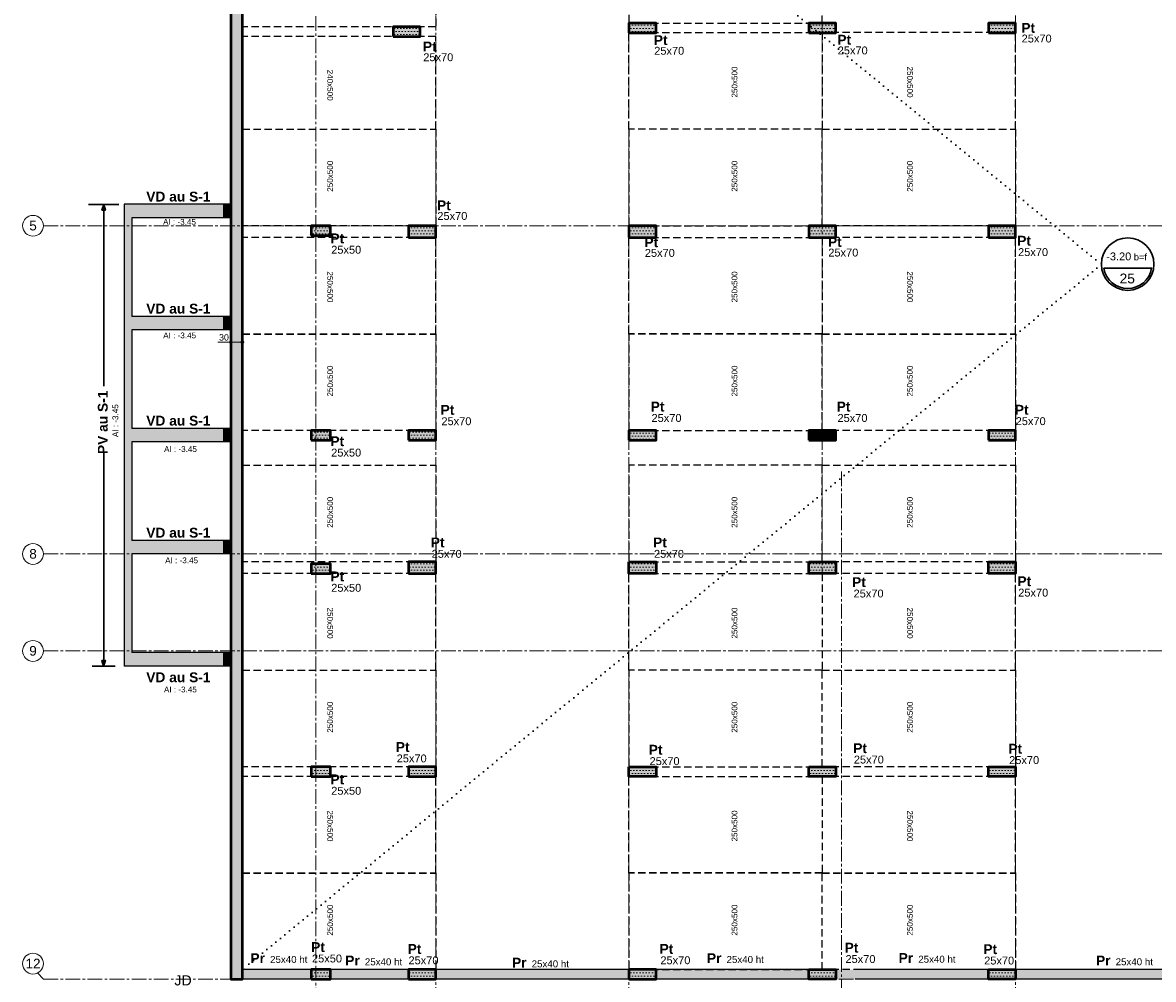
# Model space of a CAD drawing. Header units: millimetres. Extents: x -6159 to 201309, y -25780 to 10326.
# Tile 12 of 128: x 9793 to 12718, y -9081 to -6605. Entities that reach past the tile are written whole.
import ezdxf

# ---------------------------------------------------------------- set-up
doc = ezdxf.new("R2010")
doc.units = ezdxf.units.MM
doc.header["$PDMODE"] = 34
doc.header["$PDSIZE"] = 5
for name, pattern in [('Axes', [28.575, 19.05, -3.175, 3.175, -3.175]), ('CACHE', [9.525, 6.35, -3.175]), ('Caché', [9.525, 6.35, -3.175]), ('Pointillés', [3, 0, -3])]:
    doc.linetypes.add(name, pattern=pattern)
doc.layers.get('DEFPOINTS').update_dxf_attribs({"color": 251})
for name, color, linetype, lineweight in [('A-Kube-Axes', 6, 'Axes', 18), ('A-Kube-Cotations', 7, 'Continuous', 9), ('A-Kube-Textes', 3, 'Continuous', 30), ('K_5_C1 - Poutre (Pou )', 3, 'Continuous', 25), ('S-Kube-Hachure-Impact', 4, 'Caché', 20), ('S-Kube-Structure vue', 3, 'Continuous', 25), ('S-Kube-Stucture coupée', 1, 'Continuous', 50)]:
    doc.layers.add(name, color=color, linetype=linetype, lineweight=lineweight)
doc.layers.add('C-Kube-trait gris', color=8, linetype='Continuous')
doc.layers.add('S-Kube-Pochage coupé', color=252, linetype='Continuous', transparency=0.5)
doc.layers.add('S-Kube-Pochage vu', color=254, linetype='Continuous', transparency=0.5)
doc.styles.add('Arial', font='arial.ttf')
doc.styles.add('Arial-Creux', font='swissbo.ttf')
doc.dimstyles.new('75e', dxfattribs={"dimscale": 7.5, "dimtxt": 2.2, "dimasz": 0.15, "dimexe": 2, "dimexo": 3, "dimgap": 0.5, "dimtad": 1, "dimdec": 1, "dimrnd": 0.5, "dimzin": 12, "dimdsep": 46, "dimtxsty": 'Arial', "dimblk1": 'ROND30', "dimblk2": 'ROND30', "dimsah": 1, "dimcen": 1.5, "dimclrd": 256, "dimclre": 256, "dimclrt": 256, "dimadec": 3, "dimazin": 3, "dimtfac": 1, "dimtdec": 1, "dimtmove": 0, "dimatfit": 0, "dimldrblk": 'ROND30', "dimfxl": 5, "dimfxlon": 1, "dimtolj": 1, "dimtzin": 4, "dimlwd": -1, "dimlwe": -1, "dimarcsym": 0})
pattern_1 = [(0, (0.012, 2.8), (3.96875, 7.9375), [0, -7.9375])]
pattern_2 = [(0, (0, 2.8), (3.96875, 7.9375), [0, -7.9375])]

# ---------------------------------------------------------------- blocks, each defined once
blk = doc.blocks.new('240014 - AXES S-2  S-1')
at = {"layer": 'A-Kube-Axes', "ltscale": 2}
for points in [[(21425.9, -4701.1), (21425.9, -12922.7)], [(21925.9, -4701.1), (21925.9, -12922.7)], [(22425.9, -4701.1), (22425.9, -8050.5)], [(22925.9, -4701.1), (22925.9, -12922.7)], [(21115.9, -4817.1), (21115.9, -12922.7)], [(20411, -7130.9), (26176.2, -7130.9)], [(22475.9, -7766.8), (22475.9, -12922.7)], [(20411, -7980.4), (26176.2, -7980.4)], [(20411, -8231.4), (26176.2, -8231.4)], [(20411, -9080.9), (20396, -9064.7)], [(20411, -9080.9), (26176.2, -9080.9)]]:
    blk.add_lwpolyline(points, dxfattribs=at)
at = {"layer": 'A-Kube-Axes', "linetype": 'Continuous'}
for centre in [(20384.1, -7130.9), (20384.1, -7980.4), (20384.1, -8231.4), (20384.1, -9040.7)]:
    blk.add_circle(centre, 26.9, dxfattribs=at)
at = {"layer": 'A-Kube-Axes', "char_height": 25, "attachment_point": 5, "style": 'Arial'}
for s, insert in [('5', (20384.2, -7130.7)), ('8', (20384.2, -7980.2)), ('9', (20384.2, -8231.2)), ('12', (20384.2, -9040.5))]:
    blk.add_mtext(s, dxfattribs=dict(at, insert=insert))
blk = doc.blocks.new('*U3')
at = {"layer": 'A-Kube-Textes'}
blk.add_line((36.5, -6.3), (-36.5, -6.3), dxfattribs=at)
blk.add_circle((0, 0), 40, dxfattribs=at)
blk.add_arc((0, 0), 37, 189.8569, 350.1431, dxfattribs=at)
blk = doc.blocks.new('ROND30')
blk.add_line((0, 0), (21.6, 0))
for radius in [3.28, 2.67, 2.07, 1.62, 1.02, 0.412]:
    blk.add_circle((0, 0), radius)
blk = doc.blocks.new('*D73')
at = {"layer": 'A-Kube-Cotations', "transparency": 16777216}
for p, q in [((10331.6, -7431.9), (10331.6, -7416.9)), ((10361.6, -7431.9), (10361.6, -7416.9)), ((10330.5, -7431.9), (10298.3, -7431.9)), ((10361.6, -7431.9), (10331.6, -7431.9)), ((10362.8, -7431.9), (10363.9, -7431.9))]:
    blk.add_line(p, q, dxfattribs=at)
at = {"layer": 'DEFPOINTS', "color": 0, "transparency": 16777216}
for p in [(10331.6, -7431.9), (10331.6, -7431.9), (10361.6, -7431.9)]:
    blk.add_point(p, dxfattribs=at)
at = {"layer": 'A-Kube-Cotations', "transparency": 16777216, "xscale": 1.125, "yscale": 1.125, "zscale": 1.125}
blk.add_blockref('ROND30', (10331.6, -7431.9), dxfattribs=at)
at = {"layer": 'A-Kube-Cotations', "transparency": 16777216, "xscale": 1.125, "yscale": 1.125, "zscale": 1.125, "rotation": 180}
blk.add_blockref('ROND30', (10361.6, -7431.9), dxfattribs=at)
at = {"layer": 'A-Kube-Cotations', "transparency": 16777216, "insert": (10313.9, -7419.7), "char_height": 16.5, "attachment_point": 5, "style": 'Arial'}
blk.add_mtext('\\A1;30', dxfattribs=at)
blk = doc.blocks.new('A$C8d4785f2')
h = blk.add_hatch()
h.set_pattern_fill('DOTS', color=256, scale=5)
h.paths.add_polyline_path([(0, -2916.1), (-256.3, -2916.1), (-256.3, -3171.1), (0, -3171.1)], flags=16)
h.paths.add_polyline_path([(0, -2626.1), (-256.3, -2626.1), (-256.3, -2881.1), (0, -2881.1)], flags=16)
h.paths.add_polyline_path([(0, -2336.1), (-256.3, -2336.1), (-256.3, -2591.1), (0, -2591.1)], flags=16)
h.paths.add_polyline_path([(0, -2046.1), (-256.3, -2046.1), (-256.3, -2301.1), (0, -2301.1)], flags=16)
h.paths.add_polyline_path([(5080, -4016.9), (5050, -4016.9), (5050, -30), (530, -30), (530, -406.2), (510, -406.2), (510, -30), (30, -30), (30, -516.9), (510, -516.9), (510, -507.2), (530, -507.2), (530, -536.9), (30, -536.9), (30, -4016.9), (0, -4016.9), (0, -3206.1), (-276.3, -3206.1), (-276.3, -2011.1), (0, -2011.1), (0, 0), (5080, 0)])
h = blk.add_hatch()
h.set_pattern_fill('DOTS', color=256, scale=5)
h.paths.add_polyline_path([(1030, -1567), (1100, -1567), (1100, -1542), (1030, -1542)], flags=17)
h = blk.add_hatch()
h.set_pattern_fill('DOTS', color=256, scale=5)
h.paths.add_polyline_path([(1495, -1567), (1565, -1567), (1565, -1542), (1495, -1542)], flags=17)
h = blk.add_hatch()
h.set_pattern_fill('DOTS', color=256, scale=5)
h.paths.add_polyline_path([(1960, -1567), (2030, -1567), (2030, -1542), (1960, -1542)], flags=17)
h = blk.add_hatch()
h.set_pattern_fill('DOTS', color=256, scale=5)
h.paths.add_polyline_path([(420, -1576.9), (490, -1576.9), (490, -1551.9), (420, -1551.9)], flags=17)
h = blk.add_hatch()
h.set_pattern_fill('DOTS', color=256, scale=5)
h.paths.add_polyline_path([(208, -2091.9), (258, -2091.9), (258, -2066.9), (208, -2066.9)], flags=17)
h = blk.add_hatch()
h.set_pattern_fill('DOTS', color=256, scale=5)
h.paths.add_polyline_path([(460, -2096.8), (530, -2096.8), (530, -2066.8), (460, -2066.8)], flags=17)
h = blk.add_hatch()
h.set_pattern_fill('DOTS', color=256, scale=5)
h.paths.add_polyline_path([(1030, -2097), (1100, -2097), (1100, -2067), (1030, -2067)], flags=17)
h = blk.add_hatch()
h.set_pattern_fill('DOTS', color=256, scale=5)
h.paths.add_polyline_path([(1495, -2097), (1565, -2097), (1565, -2067), (1495, -2067)], flags=17)
h = blk.add_hatch()
h.set_pattern_fill('DOTS', color=256, scale=5)
h.paths.add_polyline_path([(1960, -2097), (2030, -2097), (2030, -2067), (1960, -2067)], flags=17)
h = blk.add_hatch()
h.set_pattern_fill('DOTS', color=256, scale=5)
h.set_pattern_definition(pattern_1)
h.paths.add_polyline_path([(207.9, -2621.8), (257.9, -2621.8), (257.9, -2596.8), (207.9, -2596.8)], flags=17)
h = blk.add_hatch()
h.set_pattern_fill('DOTS', color=256, scale=5)
h.set_pattern_definition(pattern_1)
h.paths.add_polyline_path([(460, -2621.8), (530, -2621.8), (530, -2596.8), (460, -2596.8)], flags=17)
h = blk.add_hatch()
h.set_pattern_fill('DOTS', color=256, scale=5)
h.paths.add_polyline_path([(1030, -2621.7), (1100, -2621.7), (1100, -2596.7), (1030, -2596.7)], flags=17)
h = blk.add_hatch()
h.set_pattern_fill('DOTS', color=256, scale=5)
h.paths.add_polyline_path([(1495, -2621.8), (1565, -2621.8), (1565, -2596.8), (1495, -2596.8)], flags=17)
h = blk.add_hatch()
h.set_pattern_fill('DOTS', color=256, scale=5)
h.paths.add_polyline_path([(1960, -2621.7), (2030, -2621.7), (2030, -2596.8), (1960, -2596.8)], flags=17)
h = blk.add_hatch()
h.set_pattern_fill('DOTS', color=256, scale=5)
h.set_pattern_definition(pattern_2)
h.paths.add_polyline_path([(208, -2966.8), (258, -2966.8), (258, -2941.8), (208, -2941.8)], flags=17)
h = blk.add_hatch()
h.set_pattern_fill('DOTS', color=256, scale=5)
h.set_pattern_definition(pattern_2)
h.paths.add_polyline_path([(460, -2966.8), (530, -2966.8), (530, -2936.8), (460, -2936.8)], flags=17)
h = blk.add_hatch()
h.set_pattern_fill('DOTS', color=256, scale=5)
h.set_pattern_definition(pattern_2)
h.paths.add_polyline_path([(1030, -2936.9), (1100, -2936.9), (1100, -2966.9), (1030, -2966.9)], flags=17)
h = blk.add_hatch()
h.set_pattern_fill('DOTS', color=256, scale=5)
h.set_pattern_definition(pattern_2)
h.paths.add_polyline_path([(1495, -2936.9), (1565, -2936.9), (1565, -2966.9), (1495, -2966.9)], flags=17)
h = blk.add_hatch()
h.set_pattern_fill('DOTS', color=256, scale=5)
h.set_pattern_definition(pattern_2)
h.paths.add_polyline_path([(1960, -2936.9), (2030, -2936.9), (2030, -2966.9), (1960, -2966.9)], flags=17)
h = blk.add_hatch()
h.set_pattern_fill('DOTS', color=256, scale=5)
h.paths.add_polyline_path([(208, -3491.6), (258, -3491.6), (258, -3466.8), (208, -3466.8)], flags=17)
h = blk.add_hatch()
h.set_pattern_fill('DOTS', color=256, scale=5)
h.paths.add_polyline_path([(460, -3491.8), (530, -3491.8), (530, -3466.8), (460, -3466.8)], flags=17)
h = blk.add_hatch()
h.set_pattern_fill('DOTS', color=256, scale=5)
h.paths.add_polyline_path([(1030, -3467), (1100, -3467), (1100, -3491.7), (1030, -3491.7)], flags=17)
h = blk.add_hatch()
h.set_pattern_fill('DOTS', color=256, scale=5)
h.paths.add_polyline_path([(1495, -3467), (1565, -3467), (1565, -3492.1), (1495, -3492.1)], flags=17)
h = blk.add_hatch()
h.set_pattern_fill('DOTS', color=256, scale=5)
h.paths.add_polyline_path([(1960, -3467), (2030, -3467), (2030, -3492.1), (1960, -3492.1)], flags=17)
h = blk.add_hatch()
h.set_pattern_fill('DOTS', color=256, scale=5)
h.paths.add_polyline_path([(208, -4016.9), (258, -4016.9), (258, -3991.9), (208, -3991.9)], flags=17)
h = blk.add_hatch()
h.set_pattern_fill('DOTS', color=256, scale=5)
h.paths.add_polyline_path([(460, -4016.9), (530, -4016.9), (530, -3991.9), (460, -3991.9)], flags=17)
h = blk.add_hatch()
h.set_pattern_fill('DOTS', color=256, scale=5)
h.paths.add_polyline_path([(1030, -4016.9), (1100, -4016.9), (1100, -3991.9), (1030, -3991.9)], flags=17)
h = blk.add_hatch()
h.set_pattern_fill('DOTS', color=256, scale=5)
h.paths.add_polyline_path([(1495, -3991.9), (1565, -3991.9), (1565, -4016.9), (1495, -4016.9)], flags=17)
h = blk.add_hatch()
h.set_pattern_fill('DOTS', color=256, scale=5)
h.paths.add_polyline_path([(1960, -3991.9), (2030, -3991.9), (2030, -4016.9), (1960, -4016.9)], flags=17)
at = {"ltscale": 3}
for points in [[(5080, -4016.9), (5050, -4016.9), (5050, -30), (530, -30), (530, -406.2), (510, -406.2), (510, -30), (30, -30), (30, -516.9), (510, -516.9), (510, -507.2), (530, -507.2), (530, -536.9), (30, -536.9), (30, -4016.9), (0, -4016.9), (0, -3206.1), (-276.3, -3206.1), (-276.3, -2011.1), (0, -2011.1), (0, 0), (5080, 0)], [(1030, -1567), (1100, -1567), (1100, -1542), (1030, -1542)], [(1495, -1567), (1565, -1567), (1565, -1542), (1495, -1542)], [(1960, -1567), (2030, -1567), (2030, -1542), (1960, -1542)], [(420, -1576.9), (490, -1576.9), (490, -1551.9), (420, -1551.9)], [(0, -2046.1), (-256.3, -2046.1), (-256.3, -2301.1), (0, -2301.1)], [(208, -2091.9), (258, -2091.9), (258, -2066.9), (208, -2066.9)], [(460, -2096.8), (530, -2096.8), (530, -2066.8), (460, -2066.8)], [(1030, -2097), (1100, -2097), (1100, -2067), (1030, -2067)], [(1495, -2097), (1565, -2097), (1565, -2067), (1495, -2067)], [(1960, -2097), (2030, -2097), (2030, -2067), (1960, -2067)], [(0, -2336.1), (-256.3, -2336.1), (-256.3, -2591.1), (0, -2591.1)], [(207.9, -2621.8), (257.9, -2621.8), (257.9, -2596.8), (207.9, -2596.8)], [(460, -2621.8), (530, -2621.8), (530, -2596.8), (460, -2596.8)], [(1030, -2621.7), (1100, -2621.7), (1100, -2596.7), (1030, -2596.7)], [(1495, -2621.8), (1565, -2621.8), (1565, -2596.8), (1495, -2596.8)], [(1960, -2621.7), (2030, -2621.7), (2030, -2596.8), (1960, -2596.8)], [(0, -2626.1), (-256.3, -2626.1), (-256.3, -2881.1), (0, -2881.1)], [(0, -2916.1), (-256.3, -2916.1), (-256.3, -3171.1), (0, -3171.1)], [(208, -2966.8), (258, -2966.8), (258, -2941.8), (208, -2941.8)], [(460, -2966.8), (530, -2966.8), (530, -2936.8), (460, -2936.8)], [(1030, -2936.9), (1100, -2936.9), (1100, -2966.9), (1030, -2966.9)], [(1495, -2936.9), (1565, -2936.9), (1565, -2966.9), (1495, -2966.9)], [(1960, -2936.9), (2030, -2936.9), (2030, -2966.9), (1960, -2966.9)], [(208, -3491.6), (258, -3491.6), (258, -3466.8), (208, -3466.8)], [(460, -3491.8), (530, -3491.8), (530, -3466.8), (460, -3466.8)], [(1030, -3467), (1100, -3467), (1100, -3491.7), (1030, -3491.7)], [(1495, -3467), (1565, -3467), (1565, -3492.1), (1495, -3492.1)], [(1960, -3467), (2030, -3467), (2030, -3492.1), (1960, -3492.1)], [(208, -4016.9), (258, -4016.9), (258, -3991.9), (208, -3991.9)], [(460, -4016.9), (530, -4016.9), (530, -3991.9), (460, -3991.9)], [(1030, -4016.9), (1100, -4016.9), (1100, -3991.9), (1030, -3991.9)], [(1495, -3991.9), (1565, -3991.9), (1565, -4016.9), (1495, -4016.9)], [(1960, -3991.9), (2030, -3991.9), (2030, -4016.9), (1960, -4016.9)]]:
    blk.add_lwpolyline(points, close=True, dxfattribs=at)

msp = doc.modelspace()

# ---------------------------------------------------------------- hatches: boundary and pattern name
at = {"layer": 'S-Kube-Pochage coupé'}
h = msp.add_hatch(color=256, dxfattribs=at)
h.dxf.hatch_style = 1
h.paths.add_polyline_path([(10361.649, -6530.172), (10331.649, -6530.172), (10331.649, -9080.672), (10361.649, -9080.672)])
h = msp.add_hatch(color=256, dxfattribs=at)
h.dxf.hatch_style = 1
h.paths.add_polyline_path([(11431.649, -6605.982), (11361.649, -6605.982), (11361.649, -6630.982), (11431.649, -6630.982)])
h = msp.add_hatch(color=256, dxfattribs=at)
h.dxf.hatch_style = 1
h.paths.add_polyline_path([(11896.649, -6605.982), (11826.649, -6605.982), (11826.649, -6630.982), (11896.649, -6630.982)])
h = msp.add_hatch(color=256, dxfattribs=at)
h.dxf.hatch_style = 1
h.paths.add_polyline_path([(12361.649, -6605.982), (12291.649, -6605.982), (12291.649, -6630.982), (12361.649, -6630.982)])
h = msp.add_hatch(color=256, dxfattribs=at)
h.dxf.hatch_style = 1
h.paths.add_polyline_path([(10821.649, -6615.771), (10751.649, -6615.771), (10751.649, -6640.771), (10821.649, -6640.771)])
h = msp.add_hatch(color=256, dxfattribs=at)
h.dxf.hatch_style = 1
h.paths.add_polyline_path([(10589.649, -7130.771), (10539.649, -7130.771), (10539.649, -7155.771), (10589.649, -7155.771)])
h = msp.add_hatch(color=256, dxfattribs=at)
h.dxf.hatch_style = 1
h.paths.add_polyline_path([(10861.649, -7130.771), (10791.649, -7130.771), (10791.649, -7160.771), (10861.649, -7160.771)])
h = msp.add_hatch(color=256, dxfattribs=at)
h.dxf.hatch_style = 1
h.paths.add_polyline_path([(11431.649, -7130.982), (11361.649, -7130.982), (11361.649, -7160.982), (11431.649, -7160.982)])
h = msp.add_hatch(color=256, dxfattribs=at)
h.dxf.hatch_style = 1
h.paths.add_polyline_path([(11896.649, -7130.982), (11826.649, -7130.982), (11826.649, -7160.982), (11896.649, -7160.982)])
h = msp.add_hatch(color=256, dxfattribs=at)
h.dxf.hatch_style = 1
h.paths.add_polyline_path([(12361.649, -7130.982), (12291.649, -7130.982), (12291.649, -7160.982), (12361.649, -7160.982)])
h = msp.add_hatch(color=256, dxfattribs=at)
h.dxf.hatch_style = 1
h.paths.add_polyline_path([(10589.569, -7660.771), (10539.569, -7660.771), (10539.569, -7685.771), (10589.569, -7685.771)])
h = msp.add_hatch(color=256, dxfattribs=at)
h.dxf.hatch_style = 1
h.paths.add_polyline_path([(10861.649, -7660.771), (10791.649, -7660.771), (10791.649, -7685.771), (10861.649, -7685.771)])
h = msp.add_hatch(color=256, dxfattribs=at)
h.dxf.hatch_style = 1
h.paths.add_polyline_path([(11431.649, -7660.881), (11361.649, -7660.881), (11361.649, -7685.881), (11431.649, -7685.881)])
h = msp.add_hatch(color=256, dxfattribs=at)
h.dxf.hatch_style = 1
h.paths.add_polyline_path([(11861.649, -7660.881), (11826.649, -7660.881), (11826.649, -7685.881), (11861.649, -7685.881)])
h = msp.add_hatch(color=256, dxfattribs=at)
h.dxf.hatch_style = 1
h.paths.add_polyline_path([(11896.649, -7660.881), (11861.649, -7660.881), (11861.649, -7685.881), (11896.649, -7685.881)])
h = msp.add_hatch(color=256, dxfattribs=at)
h.dxf.hatch_style = 1
h.paths.add_polyline_path([(12361.649, -7660.881), (12291.649, -7660.881), (12291.649, -7685.881), (12361.649, -7685.881)])
h = msp.add_hatch(color=256, dxfattribs=at)
h.dxf.hatch_style = 1
h.paths.add_polyline_path([(10589.655, -8005.752), (10539.655, -8005.752), (10539.655, -8030.752), (10589.655, -8030.752)])
h = msp.add_hatch(color=256, dxfattribs=at)
h.dxf.hatch_style = 1
h.paths.add_polyline_path([(10861.638, -8000.752), (10791.638, -8000.752), (10791.638, -8030.752), (10861.638, -8030.752)])
h = msp.add_hatch(color=256, dxfattribs=at)
h.dxf.hatch_style = 1
h.paths.add_polyline_path([(11431.649, -8000.881), (11361.649, -8000.881), (11361.649, -8030.881), (11431.649, -8030.881)])
h = msp.add_hatch(color=256, dxfattribs=at)
h.dxf.hatch_style = 1
h.paths.add_polyline_path([(11826.649, -8000.881), (11896.649, -8000.881), (11896.649, -8030.881), (11826.649, -8030.881)])
h = msp.add_hatch(color=256, dxfattribs=at)
h.dxf.hatch_style = 1
h.paths.add_polyline_path([(12361.649, -8000.881), (12291.649, -8000.881), (12291.649, -8030.881), (12361.649, -8030.881)])
h = msp.add_hatch(color=256, dxfattribs=at)
h.dxf.hatch_style = 1
h.paths.add_polyline_path([(10589.655, -8531.098), (10539.655, -8531.098), (10539.655, -8556.098), (10589.655, -8556.098)])
h = msp.add_hatch(color=256, dxfattribs=at)
h.dxf.hatch_style = 1
h.paths.add_polyline_path([(10861.638, -8531.042), (10791.638, -8531.042), (10791.638, -8556.042), (10861.638, -8556.042)])
h = msp.add_hatch(color=256, dxfattribs=at)
h.dxf.hatch_style = 1
h.paths.add_polyline_path([(11431.649, -8531.171), (11361.649, -8531.171), (11361.649, -8556.171), (11431.649, -8556.171)])
h = msp.add_hatch(color=256, dxfattribs=at)
h.dxf.hatch_style = 1
h.paths.add_polyline_path([(11826.649, -8531.171), (11896.649, -8531.171), (11896.649, -8556.171), (11826.649, -8556.171)])
h = msp.add_hatch(color=256, dxfattribs=at)
h.dxf.hatch_style = 1
h.paths.add_polyline_path([(12361.649, -8531.171), (12291.649, -8531.171), (12291.649, -8556.171), (12361.649, -8556.171)])
h = msp.add_hatch(color=256, dxfattribs=at)
h.dxf.hatch_style = 1
h.paths.add_polyline_path([(10589.655, -9056.041), (10539.655, -9056.041), (10539.655, -9081.041), (10589.655, -9081.041)])
h = msp.add_hatch(color=256, dxfattribs=at)
h.dxf.hatch_style = 1
h.paths.add_polyline_path([(10861.649, -9056.05), (10791.649, -9056.05), (10791.649, -9081.05), (10861.649, -9081.05)])
h = msp.add_hatch(color=256, dxfattribs=at)
h.dxf.hatch_style = 1
h.paths.add_polyline_path([(11431.649, -9056.05), (11361.649, -9056.05), (11361.649, -9081.05), (11431.649, -9081.05)])
h = msp.add_hatch(color=256, dxfattribs=at)
h.dxf.hatch_style = 1
h.paths.add_polyline_path([(11826.649, -9056.05), (11896.649, -9056.05), (11896.649, -9081.05), (11826.649, -9081.05)])
h = msp.add_hatch(color=256, dxfattribs=at)
h.dxf.hatch_style = 1
h.paths.add_polyline_path([(12361.649, -9056.05), (12291.649, -9056.05), (12291.649, -9081.05), (12361.649, -9081.05)])
at = {"layer": 'S-Kube-Pochage vu'}
h = msp.add_hatch(color=256, dxfattribs=at)
h.dxf.hatch_style = 1
h.paths.add_polyline_path([(10311.649, -7075.271), (10055.349, -7075.271), (10055.349, -8270.271), (10311.649, -8270.271), (10311.649, -8235.271), (10075.349, -8235.271), (10075.349, -7980.271), (10311.649, -7980.271), (10311.649, -7945.271), (10075.349, -7945.271), (10075.349, -7690.271), (10311.649, -7690.271), (10311.649, -7655.271), (10075.349, -7655.271), (10075.349, -7400.271), (10311.649, -7400.271), (10311.649, -7365.271), (10075.349, -7365.271), (10075.349, -7110.271), (10311.649, -7110.271)])
h = msp.add_hatch(color=256, dxfattribs=at)
h.dxf.hatch_style = 1
h.paths.add_polyline_path([(10331.649, -7075.271), (10311.649, -7075.271), (10311.649, -7110.271), (10331.649, -7110.271)])
h = msp.add_hatch(color=256, dxfattribs=at)
h.dxf.hatch_style = 1
h.paths.add_polyline_path([(10331.649, -7365.271), (10311.649, -7365.271), (10311.649, -7400.271), (10331.649, -7400.271)])
h = msp.add_hatch(color=256, dxfattribs=at)
h.dxf.hatch_style = 1
h.paths.add_polyline_path([(10331.649, -7655.271), (10311.649, -7655.271), (10311.649, -7690.271), (10331.649, -7690.271)])
h = msp.add_hatch(color=256, dxfattribs=at)
h.dxf.hatch_style = 1
h.paths.add_polyline_path([(10331.649, -7945.271), (10311.649, -7945.271), (10311.649, -7980.271), (10331.649, -7980.271)])
h = msp.add_hatch(color=256, dxfattribs=at)
h.dxf.hatch_style = 1
h.paths.add_polyline_path([(10331.649, -8235.271), (10311.649, -8235.271), (10311.649, -8270.271), (10331.649, -8270.271)])
h = msp.add_hatch(color=256, dxfattribs=at)
h.dxf.hatch_style = 1
h.paths.add_polyline_path([(10539.655, -9056.041), (10361.649, -9056.041), (10361.649, -9081.041), (10539.655, -9081.041)])
h = msp.add_hatch(color=256, dxfattribs=at)
h.dxf.hatch_style = 1
h.paths.add_polyline_path([(10791.649, -9056.041), (10589.655, -9056.041), (10589.655, -9081.041), (10791.649, -9081.041)])
h = msp.add_hatch(color=256, dxfattribs=at)
h.dxf.hatch_style = 1
h.paths.add_polyline_path([(11361.649, -9056.041), (10861.649, -9056.05), (10861.649, -9081.05), (11361.649, -9081.041)])
h = msp.add_hatch(color=256, dxfattribs=at)
h.dxf.hatch_style = 1
h.paths.add_polyline_path([(11826.649, -9055.85), (11431.649, -9056.05), (11431.649, -9081.05), (11826.649, -9080.849)])
h = msp.add_hatch(color=256, dxfattribs=at)
h.dxf.hatch_style = 1
h.paths.add_polyline_path([(12291.649, -9056.05), (11896.649, -9056.05), (11896.649, -9081.049), (12291.649, -9081.05)])
h = msp.add_hatch(color=256, dxfattribs=at)
h.dxf.hatch_style = 1
h.paths.add_polyline_path([(12861.649, -9056.046), (12361.649, -9056.046), (12361.649, -9081.046), (12861.649, -9081.046)])

# ---------------------------------------------------------------- linework, layer by layer
at = {"layer": 'A-Kube-Textes', "linetype": 'Pointillés', "ltscale": 5}
msp.add_line((10361.649, -5409.982), (12583.843, -7230.984), dxfattribs=at)
at = {"layer": 'A-Kube-Textes'}
for points in [[(10042.266, -7075.361), (9963.325, -7075.361)], [(10002.795, -7075.361), (9998.295, -7090.193), (10002.795, -7090.193)], [(10002.795, -7075.361), (10002.795, -7545.492)], [(10002.795, -7075.361), (10007.296, -7090.193), (10002.795, -7090.193)], [(10002.795, -7719.26), (10002.795, -8270.361)], [(10032.342, -8270.361), (9972.925, -8270.361)], [(10002.634, -8270.361), (9998.133, -8255.529), (10002.634, -8255.529)], [(10002.634, -8270.361), (10007.134, -8255.529), (10002.634, -8255.529)]]:
    msp.add_lwpolyline(points, dxfattribs=at)
at = {"layer": 'A-Kube-Textes', "linetype": 'Pointillés', "ltscale": 5}
msp.add_lwpolyline([(12583.843, -7230.984), (10361.649, -9056.041)], dxfattribs=at)
at = {"layer": 'C-Kube-trait gris', "linetype": 'CACHE', "ltscale": 3}
for points in [[(10361.638, -6615.87), (10361.638, -6365.87), (10861.638, -6365.87), (10861.638, -6615.87)], [(11861.649, -6606.292), (11861.649, -6356.292), (11361.649, -6356.292), (11361.649, -6606.292)], [(11861.649, -6630.672), (11861.649, -6880.672), (11361.649, -6880.672), (11361.649, -6630.672)], [(11861.649, -6630.672), (11861.649, -6880.672), (12361.649, -6880.672), (12361.649, -6630.672)], [(10361.638, -6640.672), (10361.638, -6880.672), (10861.638, -6880.672), (10861.638, -6640.672)], [(10361.638, -7130.672), (10361.638, -6880.672), (10861.638, -6880.672), (10861.638, -7130.672)], [(11861.649, -7130.672), (11861.649, -6880.672), (11361.649, -6880.672), (11361.649, -7130.672)], [(11861.649, -7130.672), (11861.649, -6880.672), (12361.649, -6880.672), (12361.649, -7130.672)], [(10361.638, -7160.913), (10361.638, -7410.913), (10861.638, -7410.913), (10861.638, -7160.913)], [(11861.649, -7160.913), (11861.649, -7410.913), (11361.649, -7410.913), (11361.649, -7160.913)], [(11861.649, -7160.913), (11861.649, -7410.913), (12361.649, -7410.913), (12361.649, -7160.913)], [(10361.638, -7660.771), (10361.638, -7410.771), (10861.638, -7410.771), (10861.638, -7660.771)], [(11861.649, -7660.771), (11861.649, -7410.771), (11361.649, -7410.771), (11361.649, -7660.771)], [(11861.649, -7660.771), (11861.649, -7410.771), (12361.649, -7410.771), (12361.649, -7660.771)], [(10361.638, -8000.552), (10361.638, -7750.552), (10861.638, -7750.552), (10861.638, -8000.552)], [(11861.649, -8000.552), (11861.649, -7750.552), (11361.649, -7750.552), (11361.649, -8000.552)], [(11861.649, -8000.552), (11861.649, -7750.552), (12361.649, -7750.552), (12361.649, -8000.552)], [(10361.649, -8030.893), (10361.649, -8280.893), (10861.649, -8280.893), (10861.649, -8030.893)], [(11861.638, -8030.893), (11861.638, -8280.893), (11361.638, -8280.893), (11361.638, -8030.893)], [(11861.661, -8030.893), (11861.661, -8280.893), (12361.661, -8280.893), (12361.661, -8030.893)], [(10361.649, -8530.752), (10361.649, -8280.752), (10861.649, -8280.752), (10861.649, -8530.752)], [(11861.638, -8530.752), (11861.638, -8280.752), (11361.638, -8280.752), (11361.638, -8530.752)], [(11861.661, -8530.752), (11861.661, -8280.752), (12361.661, -8280.752), (12361.661, -8530.752)], [(10361.638, -8556.042), (10361.638, -8806.042), (10861.638, -8806.042), (10861.638, -8556.042)], [(11861.649, -8556.042), (11861.649, -8806.042), (11361.649, -8806.042), (11361.649, -8556.042)], [(11861.649, -8556.042), (11861.649, -8806.042), (12361.649, -8806.042), (12361.649, -8556.042)], [(10361.638, -9055.9), (10361.638, -8805.9), (10861.638, -8805.9), (10861.638, -9055.9)], [(11861.649, -9055.9), (11861.649, -8805.9), (11361.649, -8805.9), (11361.649, -9055.9)], [(11861.649, -9055.9), (11861.649, -8805.9), (12361.649, -8805.9), (12361.649, -9055.9)]]:
    msp.add_lwpolyline(points, close=True, dxfattribs=at)
at = {"layer": 'K_5_C1 - Poutre (Pou )'}
for points in [[(10551.597, -9056.041), (10361.649, -9056.041)], [(10791.649, -9056.041), (10589.655, -9056.041)], [(11361.649, -9056.041), (10861.649, -9056.05)], [(11876.649, -9056.05), (11431.649, -9056.05)], [(12291.649, -9056.05), (11946.649, -9056.05)], [(12861.649, -9056.046), (12361.649, -9056.046)], [(10551.597, -9081.041), (10361.649, -9081.041)], [(10791.649, -9081.041), (10589.655, -9081.041)], [(11361.65, -9081.041), (10861.65, -9081.05)], [(11876.649, -9081.048), (11431.649, -9081.05)], [(12291.649, -9081.05), (11946.649, -9081.048)], [(12861.649, -9081.046), (12361.649, -9081.046)]]:
    msp.add_lwpolyline(points, dxfattribs=at)
at = {"layer": 'S-Kube-Structure vue'}
for points in [[(10331.649, -7075.271), (10055.349, -7075.271), (10055.349, -8270.271)], [(10331.649, -7110.271), (10075.349, -7110.271)], [(10075.349, -7110.271), (10075.349, -7365.271)], [(10331.649, -7365.271), (10075.349, -7365.271)], [(10331.649, -7400.271), (10075.349, -7400.271)], [(10075.349, -7400.271), (10075.349, -7655.271)], [(10331.649, -7655.271), (10075.349, -7655.271)], [(10331.649, -7690.271), (10075.349, -7690.271)], [(10075.349, -7690.271), (10075.349, -7945.271)], [(10331.649, -7945.271), (10075.349, -7945.271)], [(10331.649, -7980.271), (10075.349, -7980.271)], [(10075.349, -7980.271), (10075.349, -8235.271)], [(10331.649, -8235.271), (10075.349, -8235.271)], [(10331.649, -8270.271), (10055.349, -8270.271)]]:
    msp.add_lwpolyline(points, dxfattribs=at)
at = {"layer": 'S-Kube-Stucture coupée'}
msp.add_lwpolyline([(15411.649, -5063.982), (10331.649, -5063.982), (10331.649, -9081.05), (10361.744, -9081.05), (10361.649, -9081.05), (10361.649, -5600.853), (10861.649, -5600.853), (10861.649, -5571.146), (10841.649, -5571.146), (10841.649, -5580.853), (10361.649, -5580.853), (10361.649, -5093.982), (10841.649, -5093.982), (10841.649, -5470.146), (10861.649, -5470.146), (10861.649, -5093.982), (15381.649, -5093.982)], dxfattribs=at)
for points in [[(11361.649, -6630.982), (11431.649, -6630.982), (11431.649, -6605.982), (11361.649, -6605.982)], [(11826.649, -6630.982), (11896.649, -6630.982), (11896.649, -6605.982), (11826.649, -6605.982)], [(12291.649, -6630.982), (12361.649, -6630.982), (12361.649, -6605.982), (12291.649, -6605.982)], [(10751.649, -6640.771), (10821.649, -6640.771), (10821.649, -6615.771), (10751.649, -6615.771)], [(10539.649, -7155.771), (10589.649, -7155.771), (10589.649, -7130.771), (10539.649, -7130.771)], [(10791.649, -7160.771), (10861.649, -7160.771), (10861.649, -7130.771), (10791.649, -7130.771)], [(11361.649, -7160.982), (11431.649, -7160.982), (11431.649, -7130.982), (11361.649, -7130.982)], [(11826.649, -7160.982), (11896.649, -7160.982), (11896.649, -7130.982), (11826.649, -7130.982)], [(12291.649, -7160.982), (12361.649, -7160.982), (12361.649, -7130.982), (12291.649, -7130.982)], [(10539.569, -7685.771), (10589.569, -7685.771), (10589.569, -7660.771), (10539.569, -7660.771)], [(10791.649, -7685.771), (10861.649, -7685.771), (10861.649, -7660.771), (10791.649, -7660.771)], [(11361.649, -7685.881), (11431.649, -7685.881), (11431.649, -7660.881), (11361.649, -7660.881)], [(11826.649, -7685.881), (11896.649, -7685.881), (11896.649, -7660.881), (11826.649, -7660.881)], [(12291.649, -7685.881), (12361.649, -7685.881), (12361.649, -7660.881), (12291.649, -7660.881)], [(10539.655, -8030.752), (10589.655, -8030.752), (10589.655, -8005.752), (10539.655, -8005.752)], [(10791.638, -8030.752), (10861.638, -8030.752), (10861.638, -8000.752), (10791.638, -8000.752)], [(11361.649, -8000.881), (11431.649, -8000.881), (11431.649, -8030.881), (11361.649, -8030.881)], [(11826.649, -8000.881), (11896.649, -8000.881), (11896.649, -8030.881), (11826.649, -8030.881)], [(12291.649, -8000.881), (12361.649, -8000.881), (12361.649, -8030.881), (12291.649, -8030.881)], [(10539.655, -8556.098), (10589.655, -8556.098), (10589.655, -8531.098), (10539.655, -8531.098)], [(10791.638, -8556.042), (10861.638, -8556.042), (10861.638, -8531.042), (10791.638, -8531.042)], [(11361.649, -8531.171), (11431.649, -8531.171), (11431.649, -8556.171), (11361.649, -8556.171)], [(11826.649, -8531.171), (11896.649, -8531.171), (11896.649, -8556.171), (11826.649, -8556.171)], [(12291.649, -8531.171), (12361.649, -8531.171), (12361.649, -8556.171), (12291.649, -8556.171)], [(10539.655, -9081.041), (10589.655, -9081.041), (10589.655, -9056.041), (10539.655, -9056.041)], [(10791.649, -9081.05), (10861.649, -9081.05), (10861.649, -9056.05), (10791.649, -9056.05)], [(11361.649, -9081.05), (11431.649, -9081.05), (11431.649, -9056.05), (11361.649, -9056.05)], [(11826.649, -9056.05), (11896.649, -9056.05), (11896.649, -9081.05), (11826.649, -9081.05)], [(12291.649, -9056.05), (12361.649, -9056.05), (12361.649, -9081.05), (12291.649, -9081.05)]]:
    msp.add_lwpolyline(points, close=True, dxfattribs=at)

# ---------------------------------------------------------------- block references
at = {"linetype": 'Continuous', "xscale": 1.7, "yscale": 1.7, "zscale": 1.7}
msp.add_blockref('*U3', (12651.837, -7230.036), dxfattribs=at)
at = {"layer": 'A-Kube-Axes'}
msp.add_blockref('240014 - AXES S-2  S-1', (-10564.234, 0.2), dxfattribs=at)
at = {"layer": 'S-Kube-Hachure-Impact'}
msp.add_blockref('A$C8d4785f2', (10331.649, -5063.982), dxfattribs=at)

# ---------------------------------------------------------------- texts
at = {"layer": 'A-Kube-Textes', "style": 'Arial'}
for s, insert, char_height, attachment_point in [('{\\fArial|b1|i0|c0|p34;Pt}', (12412.105, -6618.644), 25.5, 6), ('{\\fArial|b1|i0|c0|p34;Pt}', (11461.542, -6650.366), 25.5, 6), ('{\\fArial|b1|i0|c0|p34;Pt}', (11936.235, -6649.497), 25.5, 6), ('25x70', (12377.432, -6646.273), 20.4, 4), ('{\\fArial|b1|i0|c0|p34;Pt}', (10864.178, -6667.088), 25.5, 6), ('25x70', (11426.869, -6677.995), 20.4, 4), ('25x70', (11901.561, -6677.126), 20.4, 4), ('25x70', (10829.504, -6694.718), 20.4, 4), ('{\\fArial|b1|i0|c0|p34;Pt}', (10900.594, -7077.88), 25.5, 6), ('25x70', (10865.921, -7105.51), 20.4, 4), ('{\\fArial|b1|i0|c0|p34;Pt}', (10624.776, -7163.472), 25.5, 6), ('{\\fArial|b1|i0|c0|p34;Pt}', (11437.275, -7173.496), 25.5, 6), ('{\\fArial|b1|i0|c0|p34;Pt}', (11911.968, -7172.627), 25.5, 6), ('{\\fArial|b1|i0|c0|p34;Pt}', (12401.619, -7169.595), 25.5, 6), ('25x50', (10591.342, -7192.967), 20.4, 4), ('25x70', (11402.602, -7201.125), 20.4, 4), ('25x70', (11877.295, -7200.256), 20.4, 4), ('25x70', (12368.186, -7199.09), 20.4, 4), ('{\\H0.8x;-3.20\\H0.83334x; b=f}', (12648.8, -7220.55), 25.5, 8), ('25', (12650.697, -7280.312), 25.5, 8), ('{\\fArial|b1|i0|c0|p34;Pt}', (10909.859, -7607.317), 25.5, 6), ('{\\fArial|b1|i0|c0|p34;Pt}', (11453.361, -7598.894), 25.5, 6), ('{\\fArial|b1|i0|c0|p34;Pt}', (11934.477, -7598.894), 25.5, 6), ('{\\fArial|b1|i0|c0|p34;Pt}', (12395.442, -7607.103), 25.5, 6), ('25x70', (10876.425, -7636.812), 20.4, 4), ('25x70', (11419.927, -7628.389), 20.4, 4), ('25x70', (11901.044, -7628.389), 20.4, 4), ('25x70', (12362.008, -7636.598), 20.4, 4), ('{\\fArial|b1|i0|c0|p34;Pt}', (10624.696, -7688.472), 25.5, 6), ('25x50', (10591.262, -7717.967), 20.4, 4), ('{\\fArial|b1|i0|c0|p34;Pt}', (10884.58, -7950.545), 25.5, 6), ('{\\fArial|b1|i0|c0|p34;Pt}', (11459.681, -7950.545), 25.5, 6), ('25x70', (10851.146, -7980.04), 20.4, 4), ('25x70', (11426.247, -7980.04), 20.4, 4), ('{\\fArial|b1|i0|c0|p34;Pt}', (10624.782, -8038.453), 25.5, 6), ('{\\fArial|b1|i0|c0|p34;Pt}', (11974.395, -8053.215), 25.5, 6), ('{\\fArial|b1|i0|c0|p34;Pt}', (12402.057, -8050.941), 25.5, 6), ('25x50', (10591.348, -8067.948), 20.4, 4), ('25x70', (11942.656, -8082.71), 20.4, 4), ('25x70', (12368.624, -8080.436), 20.4, 4), ('{\\fArial|b1|i0|c0|p34;Pt}', (10794.099, -8480.005), 25.5, 6), ('{\\fArial|b1|i0|c0|p34;Pt}', (11448.341, -8487.046), 25.5, 6), ('{\\fArial|b1|i0|c0|p34;Pt}', (11977.387, -8483.007), 25.5, 6), ('{\\fArial|b1|i0|c0|p34;Pt}', (12378.579, -8484.347), 25.5, 6), ('25x70', (10760.666, -8509.5), 20.4, 4), ('25x70', (11414.908, -8516.541), 20.4, 4), ('25x70', (11943.317, -8512.502), 20.4, 4), ('25x70', (12345.145, -8513.842), 20.4, 4), ('{\\fArial|b1|i0|c0|p34;Pt}', (10624.782, -8563.799), 25.5, 6), ('25x50', (10591.348, -8593.294), 20.4, 4), ('{\\fArial|b1|i0|c0|p34;Pt}', (10575.075, -8997.852), 25.5, 6), ('{\\fArial|b1|i0|c0|p34;Pt}', (10824.67, -9002.605), 25.5, 6), ('{\\fArial|b1|i0|c0|p34;Pt}', (11476.37, -9002.469), 25.5, 6), ('{\\fArial|b1|i0|c0|p34;Pt}', (11955.096, -8999.269), 25.5, 6), ('{\\fArial|b1|i0|c0|p34;Pt}', (12313.904, -9003.186), 25.5, 6), ('{\\fArial|b1|i0|c0|p34;Pr}', (10419.977, -9026.411), 25.5, 6), ('25x40 ht', (10433.236, -9029.847), 18, 4), ('25x50', (10541.641, -9027.347), 20.4, 4), ('{\\fArial|b1|i0|c0|p34;Pr}', (10665.138, -9032.483), 25.5, 6), ('25x40 ht', (10678.397, -9035.919), 18, 4), ('25x70', (10791.236, -9032.1), 20.4, 4), ('{\\fArial|b1|i0|c0|p34;Pr}', (11096.689, -9037.801), 25.5, 6), ('25x40 ht', (11109.948, -9041.237), 18, 4), ('25x70', (11442.937, -9031.964), 20.4, 4), ('{\\fArial|b1|i0|c0|p34;Pr}', (11600.825, -9026.411), 25.5, 6), ('25x40 ht', (11614.084, -9029.847), 18, 4), ('25x70', (11921.663, -9028.764), 20.4, 4), ('{\\fArial|b1|i0|c0|p34;Pr}', (12096.753, -9025.824), 25.5, 6), ('25x40 ht', (12110.012, -9029.26), 18, 4), ('25x70', (12280.471, -9032.681), 20.4, 4), ('{\\fArial|b1|i0|c0|p34;Pr}', (12607.396, -9032.389), 25.5, 6), ('25x40 ht', (12620.655, -9035.825), 18, 4)]:
    msp.add_mtext(s, dxfattribs=dict(at, insert=insert, char_height=char_height, attachment_point=attachment_point))
at = {"layer": 'A-Kube-Textes', "char_height": 25.5, "width": 227.33326, "attachment_point": 6, "style": 'Arial-Creux'}
for insert in [(10279.126, -7055.42), (10279.126, -7345.42), (10279.126, -7635.42), (10279.126, -7925.32), (10279.126, -8299.553)]:
    msp.add_mtext('VD au S-1', dxfattribs=dict(at, insert=insert))
at = {"layer": 'A-Kube-Textes', "char_height": 15, "attachment_point": 1, "style": 'Arial'}
for insert in [(10156.408, -7113.125), (10156.727, -7407.057), (10158.957, -7701.184), (10161.793, -7989.23), (10158.633, -8323.483)]:
    msp.add_mtext_dynamic_manual_height_columns('AI : -3.45', width=236.81461, gutter_width=75, heights=[22.531], dxfattribs=dict(at, insert=insert))
at = {"layer": 'A-Kube-Textes', "insert": (10000.57, -7557.374), "char_height": 25.5, "width": 227.33326, "attachment_point": 6, "rotation": 90, "style": 'Arial-Creux'}
msp.add_mtext('PV au S-1', dxfattribs=at)
at = {"layer": 'A-Kube-Textes', "insert": (10025.443, -7677.727), "char_height": 15, "attachment_point": 1, "rotation": 90, "style": 'Arial'}
msp.add_mtext_dynamic_manual_height_columns('AI : -3.45', width=236.81461, gutter_width=75, heights=[22.531], dxfattribs=at)
at = {"layer": 'A-Kube-Textes', "linetype": 'Axes', "ltscale": 3, "insert": (10230.555, -9083.938), "char_height": 26.25, "attachment_point": 6, "style": 'Arial'}
msp.add_mtext_dynamic_manual_height_columns('JD', width=43.60391, gutter_width=75, heights=[0], dxfattribs=at)
at = {"layer": 'C-Kube-trait gris', "char_height": 15, "style": 'Arial'}
for s, insert, attachment_point, rotation in [('250x500', (11642.359, -6758.809), 8, 90), ('250x500', (12080.939, -6758.809), 8, 270), ('240x500', (10580.928, -6766.835), 8, 270), ('250x500', (10580.928, -7002.535), 2, 90), ('250x500', (11642.359, -7002.535), 8, 90), ('250x500', (12080.939, -7002.535), 2, 90), ('250x500', (10580.928, -7289.049), 8, 270), ('250x500', (11642.359, -7289.049), 8, 90), ('250x500', (12080.939, -7289.049), 8, 270), ('250x500', (10580.928, -7532.634), 2, 90), ('250x500', (11642.359, -7532.634), 8, 90), ('250x500', (12080.939, -7532.634), 2, 90), ('250x500', (10580.928, -7872.415), 2, 90), ('250x500', (11642.359, -7872.415), 8, 90), ('250x500', (12080.939, -7872.415), 2, 90), ('250x500', (10580.939, -8159.03), 8, 270), ('250x500', (11642.348, -8159.03), 8, 90), ('250x500', (12080.951, -8159.03), 8, 270), ('250x500', (10580.939, -8402.615), 2, 90), ('250x500', (11642.348, -8402.615), 8, 90), ('250x500', (12080.951, -8402.615), 2, 90), ('250x500', (10580.928, -8684.179), 8, 270), ('250x500', (11642.359, -8684.179), 8, 90), ('250x500', (12080.939, -8684.179), 8, 270), ('250x500', (10580.928, -8927.763), 2, 90), ('250x500', (11642.359, -8927.763), 8, 90), ('250x500', (12080.939, -8927.763), 2, 90)]:
    msp.add_mtext(s, dxfattribs=dict(at, insert=insert, attachment_point=attachment_point, rotation=rotation))

# ---------------------------------------------------------------- dimensions: what is measured, and where the dimension line sits
at = {"layer": 'A-Kube-Cotations'}
dim = msp.add_linear_dim(base=(10331.649, -7431.91), p1=(10361.649, -7431.91), p2=(10331.649, -7431.91), dimstyle='75e', dxfattribs=at)
dim.commit()
dim.dimension.update_dxf_attribs({"geometry": '*D73', "text_midpoint": (10313.865, -7419.73)})

doc.saveas('drawing.dxf')
